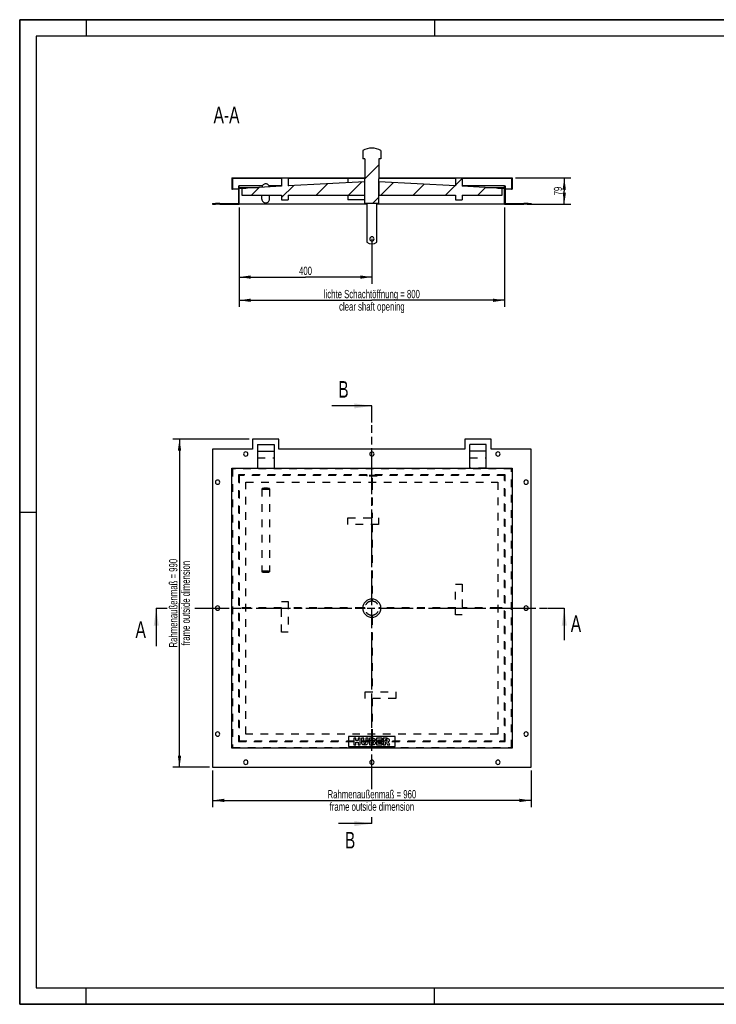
# Model space of a CAD drawing. Header units: millimetres. Extents: x 0 to 4200, y 0 to 2970.
# Tile 1 of 3: x 0 to 2100, y 0 to 2970. Entities that reach past the tile are written whole.
import ezdxf

# ---------------------------------------------------------------- set-up
doc = ezdxf.new("R2010")
doc.units = ezdxf.units.MM
doc.header["$LTSCALE"] = 231
doc.linetypes.add('HIDDEN', pattern=[0.2, 0.1, -0.1])
doc.linetypes.add('PHANTOM', pattern=[0.8, 0.45, -0.05, 0.1, -0.05, 0.1, -0.05])
doc.layers.get('0').update_dxf_attribs({"linetype": 'CONTINUOUS'})
for name, color, linetype in [('050_DIMENSIONING', 7, 'CONTINUOUS'), ('053_NOTES', 7, 'CONTINUOUS'), ('_2D-BEM', 7, 'CONTINUOUS'), ('_ACHSEN', 7, 'CONTINUOUS'), ('_KURVEN', 7, 'CONTINUOUS'), ('DEFAULT_2', 8, 'HIDDEN'), ('HATCHING_BL0', 7, 'CONTINUOUS'), ('HATCHING_BL1', 7, 'CONTINUOUS')]:
    doc.layers.add(name, color=color, linetype=linetype)
doc.styles.get("Standard").update_dxf_attribs({"font": 'txt', "width": 0.7})
doc.dimstyles.new('DIMSTYLE_1', dxfattribs={"dimtxt": 25, "dimasz": 35, "dimexe": 2, "dimexo": 1, "dimtad": 1, "dimdec": 1, "dimtxsty": 'Standard', "dimblk": '_FILLED', "dimblk1": '_FILLED', "dimblk2": '_FILLED', "dimcen": 0.09, "dimazin": 2, "dimtp": 0.8, "dimtm": 0.8, "dimtfac": 1, "dimtdec": 1, "dimtofl": 0, "dimtmove": 0, "dimatfit": 3, "dimldrblk": '_FILLED', "dimfxl": 1, "dimtolj": 1, "dimarcsym": 0})
doc.dimstyles.new('DIMSTYLE_2', dxfattribs={"dimtxt": 25, "dimasz": 35, "dimexe": 2, "dimexo": 1, "dimtad": 1, "dimtxsty": 'Standard', "dimblk": '_FILLED', "dimblk1": '_FILLED', "dimblk2": '_FILLED', "dimcen": 0.09, "dimazin": 2, "dimtp": 0.8, "dimtm": 0.8, "dimtfac": 1, "dimtofl": 0, "dimtmove": 0, "dimatfit": 3, "dimldrblk": '_FILLED', "dimfxl": 1, "dimtolj": 1, "dimarcsym": 0})
doc.dimstyles.new('DIMSTYLE_3', dxfattribs={"dimtxt": 25, "dimasz": 35, "dimexe": 2, "dimexo": 1, "dimtad": 1, "dimtxsty": 'Standard', "dimblk": '_FILLED', "dimblk1": '_FILLED', "dimblk2": '_FILLED', "dimcen": 0.09, "dimazin": 2, "dimtp": 0.5, "dimtm": 0.5, "dimtfac": 1, "dimtofl": 0, "dimtmove": 0, "dimatfit": 3, "dimldrblk": '_FILLED', "dimfxl": 1, "dimtolj": 1, "dimarcsym": 0})
doc.dimstyles.new('DIMSTYLE_4', dxfattribs={"dimtxt": 25, "dimasz": 35, "dimexe": 2, "dimexo": 1, "dimtad": 1, "dimtxsty": 'Standard', "dimblk": '_FILLED', "dimblk1": '_FILLED', "dimblk2": '_FILLED', "dimcen": 0.09, "dimazin": 2, "dimtp": 0.3, "dimtm": 0.3, "dimtfac": 1, "dimtofl": 0, "dimtmove": 0, "dimatfit": 3, "dimldrblk": '_FILLED', "dimfxl": 1, "dimtolj": 1, "dimarcsym": 0})
doc.dimstyles.get("Standard").update_dxf_attribs({"dimtxt": 25, "dimasz": 35, "dimexe": 2, "dimexo": 1, "dimtad": 1, "dimtxsty": 'Standard', "dimblk": '_FILLED', "dimblk1": '_FILLED', "dimblk2": '_FILLED', "dimcen": 0.09, "dimazin": 2, "dimtol": 1, "dimtp": 0.01, "dimtm": 0.01, "dimtfac": 1, "dimtofl": 0, "dimtmove": 0, "dimatfit": 3, "dimldrblk": '_FILLED', "dimfxl": 1, "dimtolj": 1, "dimarcsym": 0})

# ---------------------------------------------------------------- blocks, each defined once
blk = doc.blocks.new('_FILLED')
at = {"color": 0, "linetype": 'ByBlock'}
blk.add_solid([(0, 0), (-1, 0.143), (-1, -0.143)], dxfattribs=at)
blk = doc.blocks.new('*D2')
at = {"layer": '_2D-BEM', "color": 2, "linetype": 'Continuous', "transparency": 16777216}
for p, q in [((661.7, 2403.6), (661.7, 2103.6)), ((1461.7, 2403.6), (1461.7, 2103.6)), ((661.7, 2123.6), (1061.7, 2123.6)), ((1461.7, 2123.6), (1061.7, 2123.6))]:
    blk.add_line(p, q, dxfattribs=at)
at = {"layer": '_2D-BEM', "color": 2, "linetype": 'Continuous', "transparency": 16777216, "xscale": 35, "yscale": 35, "zscale": 35, "rotation": 180}
blk.add_blockref('_FILLED', (661.7, 2123.6), dxfattribs=at)
at = {"layer": '_2D-BEM', "color": 2, "linetype": 'Continuous', "transparency": 16777216, "xscale": 35, "yscale": 35, "zscale": 35}
blk.add_blockref('_FILLED', (1461.7, 2123.6), dxfattribs=at)
at = {"layer": '_2D-BEM', "color": 2, "linetype": 'Continuous', "transparency": 16777216, "insert": (1061.7, 2154.9), "char_height": 25, "width": 696.786, "attachment_point": 2, "line_spacing_factor": 0.9}
blk.add_mtext('lichte Schachtöffnung = 800\\Pclear shaft opening', dxfattribs=at)
blk = doc.blocks.new('*D4')
at = {"layer": '050_DIMENSIONING', "color": 2, "linetype": 'Continuous', "transparency": 16777216}
for p, q in [((581.7, 705), (581.7, 595)), ((1541.7, 705), (1541.7, 595)), ((581.7, 615), (1061.7, 615)), ((1541.7, 615), (1061.7, 615))]:
    blk.add_line(p, q, dxfattribs=at)
at = {"layer": '050_DIMENSIONING', "color": 2, "linetype": 'Continuous', "transparency": 16777216, "xscale": 35, "yscale": 35, "zscale": 35, "rotation": 180}
blk.add_blockref('_FILLED', (581.7, 615), dxfattribs=at)
at = {"layer": '050_DIMENSIONING', "color": 2, "linetype": 'Continuous', "transparency": 16777216, "xscale": 35, "yscale": 35, "zscale": 35}
blk.add_blockref('_FILLED', (1541.7, 615), dxfattribs=at)
at = {"layer": '050_DIMENSIONING', "color": 2, "linetype": 'Continuous', "transparency": 16777216, "insert": (1061.7, 646.2), "char_height": 25, "width": 602.679, "attachment_point": 2, "line_spacing_factor": 0.9}
blk.add_mtext('Rahmenaußenmaß = 960\\Pframe outside dimension', dxfattribs=at)
blk = doc.blocks.new('*D5')
at = {"layer": '050_DIMENSIONING', "color": 2, "linetype": 'Continuous', "transparency": 16777216}
for p, q in [((691.7, 1705), (461.7, 1705)), ((481.7, 1705), (481.7, 1210)), ((481.7, 715), (481.7, 1210)), ((571.7, 715), (461.7, 715))]:
    blk.add_line(p, q, dxfattribs=at)
at = {"layer": '050_DIMENSIONING', "color": 2, "linetype": 'Continuous', "transparency": 16777216, "xscale": 35, "yscale": 35, "zscale": 35}
for p, rotation in [((481.7, 1705), 90), ((481.7, 715), 270)]:
    blk.add_blockref('_FILLED', p, dxfattribs=dict(at, rotation=rotation))
at = {"layer": '050_DIMENSIONING', "color": 2, "linetype": 'Continuous', "transparency": 16777216, "insert": (450.4, 1210), "char_height": 25, "width": 602.679, "attachment_point": 2, "rotation": 90, "line_spacing_factor": 0.9}
blk.add_mtext('Rahmenaußenmaß = 990\\Pframe outside dimension', dxfattribs=at)
blk = doc.blocks.new('*D6')
at = {"layer": '050_DIMENSIONING', "color": 2, "linetype": 'Continuous', "transparency": 16777216}
for p, q in [((661.7, 2403.6), (661.7, 2173.6)), ((1061.7, 2308.6), (1061.7, 2173.6)), ((661.7, 2193.6), (861.7, 2193.6)), ((1061.7, 2193.6), (861.7, 2193.6))]:
    blk.add_line(p, q, dxfattribs=at)
at = {"layer": '050_DIMENSIONING', "color": 2, "linetype": 'Continuous', "transparency": 16777216, "xscale": 35, "yscale": 35, "zscale": 35, "rotation": 180}
blk.add_blockref('_FILLED', (661.7, 2193.6), dxfattribs=at)
at = {"layer": '050_DIMENSIONING', "color": 2, "linetype": 'Continuous', "transparency": 16777216, "xscale": 35, "yscale": 35, "zscale": 35}
blk.add_blockref('_FILLED', (1061.7, 2193.6), dxfattribs=at)
at = {"layer": '050_DIMENSIONING', "color": 2, "linetype": 'Continuous', "transparency": 16777216, "insert": (861.7, 2224.9), "char_height": 25, "width": 88.393, "attachment_point": 2, "line_spacing_factor": 0.9}
blk.add_mtext('400', dxfattribs=at)
blk = doc.blocks.new('*D7')
at = {"layer": '050_DIMENSIONING', "color": 2, "linetype": 'Continuous', "transparency": 16777216}
for p, q in [((1494.2, 2492.6), (1661.7, 2492.6)), ((1641.7, 2492.6), (1641.7, 2453.1)), ((1641.7, 2413.6), (1641.7, 2453.1)), ((1530.2, 2413.6), (1661.7, 2413.6))]:
    blk.add_line(p, q, dxfattribs=at)
at = {"layer": '050_DIMENSIONING', "color": 2, "linetype": 'Continuous', "transparency": 16777216, "xscale": 35, "yscale": 35, "zscale": 35}
for p, rotation in [((1641.7, 2492.6), 90), ((1641.7, 2413.6), 270)]:
    blk.add_blockref('_FILLED', p, dxfattribs=dict(at, rotation=rotation))
at = {"layer": '050_DIMENSIONING', "color": 2, "linetype": 'Continuous', "transparency": 16777216, "insert": (1610.4, 2453.1), "char_height": 25, "width": 58.929, "attachment_point": 2, "rotation": 90, "line_spacing_factor": 0.9}
blk.add_mtext('79', dxfattribs=at)
blk = doc.blocks.new('XSEC_FILLED')
at = {"color": 0, "linetype": 'ByBlock'}
blk.add_solid([(0, 0), (-1, 0.143), (-1, -0.143)], dxfattribs=at)
blk = doc.blocks.new('HATCHING_BL0', base_point=(1026.7, 1137.7))
at = {"layer": 'HATCHING_BL0', "color": 7, "linetype": 'PHANTOM'}
for p, q in [((411.7, 1195), (444.8, 1195)), ((527.8, 1195), (1591.7, 1195)), ((1591.7, 1195), (1641.7, 1195))]:
    blk.add_line(p, q, dxfattribs=at)
at = {"layer": 'HATCHING_BL0', "color": 7, "linetype": 'Continuous', "char_height": 50, "width": 64.286, "attachment_point": 1, "line_spacing_factor": 0.9}
for insert in [(1661.3, 1173.1), (349.2, 1155.4)]:
    blk.add_mtext('A', dxfattribs=dict(at, insert=insert))
at = {"layer": 'HATCHING_BL0', "color": 7, "linetype": 'Continuous'}
for points in [[(411.7, 1195), (411.7, 1080.4)], [(1641.7, 1195), (1641.7, 1098.1)]]:
    blk.add_leader(points, dimstyle='Standard', override={"dimasz": 52.5, "dimtad": 0, "dimldrblk": 'XSEC_FILLED'}, dxfattribs=at)
blk = doc.blocks.new('HATCHING_BL1', base_point=(1001.2, 1175))
at = {"layer": 'HATCHING_BL1', "color": 7, "linetype": 'PHANTOM'}
for p, q in [((1061.7, 1755), (1061.7, 1805)), ((1061.7, 649.2), (1061.7, 1755)), ((1061.7, 545), (1061.7, 564.8))]:
    blk.add_line(p, q, dxfattribs=at)
at = {"layer": 'HATCHING_BL1', "color": 7, "linetype": 'Continuous', "char_height": 50, "width": 58.929, "attachment_point": 1, "line_spacing_factor": 0.9}
for insert in [(960.3, 1880), (980.4, 520)]:
    blk.add_mtext('B', dxfattribs=dict(at, insert=insert))
at = {"layer": 'HATCHING_BL1', "color": 7, "linetype": 'Continuous'}
for points in [[(1061.7, 1805), (940.7, 1805)], [(1061.7, 545), (960.8, 545)]]:
    blk.add_leader(points, dimstyle='Standard', override={"dimasz": 52.5, "dimtad": 0, "dimldrblk": 'XSEC_FILLED'}, dxfattribs=at)

msp = doc.modelspace()

# ---------------------------------------------------------------- hatches: boundary and pattern name
at = {"linetype": 'Continuous'}
h = msp.add_hatch(dxfattribs=at)
h.set_pattern_fill('ANSI31', color=2, style=0, pattern_type=2)
h.set_pattern_definition([(45, (1061.675, 2413.62), (-48.7455, 48.7455), [])])
edge = h.paths.add_edge_path()
edge.add_line((581.675, 2413.617), (590.175, 2413.617))
edge.add_line((581.675, 2415.617), (581.675, 2413.617))
edge.add_line((581.675, 2415.617), (590.175, 2415.617))
edge.add_line((590.175, 2413.617), (590.175, 2415.617))
edge = h.paths.add_edge_path()
edge.add_line((603.175, 2413.617), (661.675, 2413.617))
edge.add_line((603.175, 2413.617), (603.175, 2415.617))
edge.add_line((603.175, 2415.617), (659.675, 2415.617))
edge.add_line((659.675, 2468.617), (659.675, 2415.617))
edge.add_line((659.675, 2468.617), (661.675, 2468.617))
edge.add_line((661.675, 2463.617), (661.675, 2468.617))
edge.add_line((661.675, 2463.617), (681.675, 2463.617))
edge.add_line((681.675, 2461.617), (681.675, 2463.617))
edge.add_line((661.675, 2461.617), (681.675, 2461.617))
edge.add_line((661.675, 2413.617), (661.675, 2461.617))
edge = h.paths.add_edge_path()
edge.add_line((1461.675, 2413.617), (1520.175, 2413.617))
edge.add_line((1461.675, 2413.617), (1461.675, 2461.617))
edge.add_line((1441.675, 2461.617), (1461.675, 2461.617))
edge.add_line((1441.675, 2461.617), (1441.675, 2463.617))
edge.add_line((1441.675, 2463.617), (1461.675, 2463.617))
edge.add_line((1461.675, 2463.617), (1461.675, 2468.617))
edge.add_line((1461.675, 2468.617), (1463.675, 2468.617))
edge.add_line((1463.675, 2468.617), (1463.675, 2415.617))
edge.add_line((1463.675, 2415.617), (1520.175, 2415.617))
edge.add_line((1520.175, 2413.617), (1520.175, 2415.617))
edge = h.paths.add_edge_path()
edge.add_line((1533.175, 2413.617), (1541.675, 2413.617))
edge.add_line((1533.175, 2413.617), (1533.175, 2415.617))
edge.add_line((1533.175, 2415.617), (1541.675, 2415.617))
edge.add_line((1541.675, 2415.617), (1541.675, 2413.617))
edge = h.paths.add_edge_path()
edge.add_line((639.175, 2458.617), (641.175, 2458.617))
edge.add_line((639.175, 2492.617), (639.175, 2458.617))
edge.add_line((639.175, 2492.617), (1040.475, 2492.617))
edge.add_line((1040.475, 2550.617), (1040.475, 2492.617))
edge.add_line((1040.475, 2550.617), (1034.175, 2550.617))
edge.add_line((1034.175, 2575.617), (1034.175, 2550.617))
edge.add_arc((1061.675, 2525.12), 57.5, 90, 118.571878)
edge.add_arc((1061.675, 2525.12), 57.5, 421.428122, 450, ccw=False)
edge.add_line((1089.175, 2575.617), (1089.175, 2550.617))
edge.add_line((1089.175, 2550.617), (1082.875, 2550.617))
edge.add_line((1082.875, 2550.617), (1082.875, 2492.617))
edge.add_line((1082.875, 2492.617), (1484.175, 2492.617))
edge.add_line((1484.175, 2492.617), (1484.175, 2458.617))
edge.add_line((1482.175, 2458.617), (1484.175, 2458.617))
edge.add_line((1482.175, 2490.617), (1482.175, 2458.617))
edge.add_line((1482.175, 2490.617), (1334.175, 2490.617))
edge.add_line((1334.175, 2490.617), (1334.175, 2467.408))
edge.add_line((1454.175, 2460.944), (1334.175, 2467.408))
edge.add_line((1454.175, 2440.944), (1454.175, 2460.944))
edge.add_line((1334.175, 2440.944), (1454.175, 2440.944))
edge.add_line((1334.175, 2440.944), (1334.175, 2426.617))
edge.add_line((1314.175, 2426.617), (1334.175, 2426.617))
edge.add_line((1314.175, 2440.944), (1314.175, 2426.617))
edge.add_line((1082.875, 2440.944), (1314.175, 2440.944))
edge.add_line((1082.875, 2480.944), (1082.875, 2440.944))
edge.add_line((1314.175, 2468.485), (1082.875, 2480.944))
edge.add_line((1314.175, 2490.617), (1314.175, 2468.485))
edge.add_line((1314.175, 2490.617), (1082.875, 2490.617))
edge.add_line((1082.875, 2415.117), (1082.875, 2490.617))
edge.add_line((1082.875, 2415.117), (1040.475, 2415.117))
edge.add_line((1040.475, 2415.117), (1040.475, 2490.617))
edge.add_line((1040.475, 2490.617), (809.175, 2490.617))
edge.add_line((809.175, 2490.617), (809.175, 2468.485))
edge.add_line((1040.475, 2480.944), (809.175, 2468.485))
edge.add_line((1040.475, 2440.944), (1040.475, 2480.944))
edge.add_line((809.175, 2440.944), (1040.475, 2440.944))
edge.add_line((809.175, 2440.944), (809.175, 2426.617))
edge.add_line((789.175, 2426.617), (809.175, 2426.617))
edge.add_line((789.175, 2440.944), (789.175, 2426.617))
edge.add_line((669.175, 2440.944), (789.175, 2440.944))
edge.add_line((669.175, 2460.944), (669.175, 2440.944))
edge.add_line((789.175, 2467.408), (669.175, 2460.944))
edge.add_line((789.175, 2490.617), (789.175, 2467.408))
edge.add_line((789.175, 2490.617), (641.175, 2490.617))
edge.add_line((641.175, 2490.617), (641.175, 2458.617))

# ---------------------------------------------------------------- linework, layer by layer
at = {"color": 7, "linetype": 'Continuous'}
for p, q in [((0, 2970), (4200, 2970)), ((0, 0), (0, 2970)), ((1034.175, 2575.617), (1034.175, 2550.617)), ((1089.175, 2575.617), (1089.175, 2550.617)), ((1040.475, 2550.617), (1034.175, 2550.617)), ((1040.475, 2550.617), (1040.475, 2492.617)), ((1082.875, 2550.617), (1082.875, 2492.617)), ((1089.175, 2550.617), (1082.875, 2550.617)), ((639.175, 2492.617), (639.175, 2458.617)), ((639.175, 2492.617), (1040.475, 2492.617)), ((789.175, 2490.617), (641.175, 2490.617)), ((641.175, 2490.617), (641.175, 2458.617)), ((659.675, 2468.617), (661.675, 2468.617)), ((659.675, 2468.617), (659.675, 2415.617)), ((731.349, 2468.617), (661.675, 2468.617)), ((661.675, 2463.617), (661.675, 2468.617)), ((789.175, 2467.408), (669.175, 2460.944)), ((789.175, 2468.617), (752.002, 2468.617)), ((789.175, 2490.617), (789.175, 2467.408)), ((809.175, 2490.617), (809.175, 2468.485)), ((1040.475, 2490.617), (809.175, 2490.617)), ((1040.475, 2480.944), (809.175, 2468.485)), ((811.63, 2468.617), (809.175, 2468.617)), ((989.675, 2490.617), (989.675, 2478.208)), ((1040.475, 2480.944), (1040.475, 2490.617)), ((1040.475, 2440.944), (1040.475, 2480.944)), ((1040.475, 2440.944), (1040.475, 2480.944)), ((1082.875, 2492.617), (1484.175, 2492.617)), ((1082.875, 2480.944), (1082.875, 2490.617)), ((1314.175, 2490.617), (1082.875, 2490.617)), ((1082.875, 2480.944), (1082.875, 2440.944)), ((1314.175, 2468.485), (1082.875, 2480.944)), ((1082.875, 2440.944), (1082.875, 2480.944)), ((1314.175, 2468.617), (1311.72, 2468.617)), ((1314.175, 2490.617), (1314.175, 2468.485)), ((1334.175, 2490.617), (1334.175, 2467.408)), ((1482.175, 2490.617), (1334.175, 2490.617)), ((1461.675, 2468.617), (1334.175, 2468.617)), ((1454.175, 2460.944), (1334.175, 2467.408)), ((1461.675, 2468.617), (1463.675, 2468.617)), ((1461.675, 2463.617), (1461.675, 2468.617)), ((1463.675, 2468.617), (1463.675, 2415.617)), ((1482.175, 2490.617), (1482.175, 2458.617)), ((1484.175, 2492.617), (1484.175, 2458.617)), ((639.175, 2458.617), (641.175, 2458.617)), ((659.675, 2458.617), (641.175, 2458.617)), ((661.675, 2463.617), (681.675, 2463.617)), ((661.675, 2413.617), (661.675, 2461.617)), ((661.675, 2461.617), (681.675, 2461.617)), ((669.175, 2460.944), (669.175, 2440.944)), ((669.175, 2440.944), (789.175, 2440.944)), ((681.675, 2461.617), (681.675, 2463.617)), ((681.675, 2463.617), (718.805, 2463.617)), ((730.175, 2428.617), (730.175, 2440.944)), ((753.175, 2428.617), (753.175, 2440.944)), ((789.175, 2440.944), (789.175, 2426.617)), ((809.175, 2440.944), (809.175, 2426.617)), ((809.175, 2440.944), (1040.475, 2440.944)), ((989.675, 2440.944), (989.675, 2426.617)), ((1040.475, 2415.117), (1040.475, 2440.944)), ((1082.875, 2440.944), (1314.175, 2440.944)), ((1082.875, 2415.117), (1082.875, 2440.944)), ((1314.175, 2440.944), (1314.175, 2426.617)), ((1334.175, 2440.944), (1334.175, 2426.617)), ((1334.175, 2440.944), (1454.175, 2440.944)), ((1404.545, 2463.617), (1441.675, 2463.617)), ((1441.675, 2461.617), (1441.675, 2463.617)), ((1441.675, 2463.617), (1461.675, 2463.617)), ((1441.675, 2461.617), (1461.675, 2461.617)), ((1454.175, 2440.944), (1454.175, 2460.944)), ((1461.675, 2413.617), (1461.675, 2461.617)), ((1482.175, 2458.617), (1463.675, 2458.617)), ((1482.175, 2458.617), (1484.175, 2458.617)), ((581.675, 2415.617), (590.175, 2415.617)), ((581.675, 2415.617), (581.675, 2413.617)), ((581.675, 2413.617), (590.175, 2413.617)), ((603.175, 2415.617), (590.175, 2415.617)), ((590.175, 2413.617), (590.175, 2415.617)), ((603.175, 2413.617), (590.175, 2413.617)), ((603.175, 2415.617), (659.675, 2415.617)), ((603.175, 2413.617), (603.175, 2415.617)), ((603.175, 2413.617), (661.675, 2413.617)), ((789.175, 2426.617), (809.175, 2426.617)), ((1040.475, 2426.617), (989.675, 2426.617)), ((1082.875, 2415.117), (1040.475, 2415.117)), ((1314.175, 2426.617), (1334.175, 2426.617)), ((1461.675, 2413.617), (1520.175, 2413.617)), ((1463.675, 2415.617), (1520.175, 2415.617)), ((1533.175, 2415.617), (1520.175, 2415.617)), ((1520.175, 2413.617), (1520.175, 2415.617)), ((1533.175, 2413.617), (1520.175, 2413.617)), ((1533.175, 2415.617), (1541.675, 2415.617)), ((1533.175, 2413.617), (1533.175, 2415.617)), ((1533.175, 2413.617), (1541.675, 2413.617)), ((1541.675, 2415.617), (1541.675, 2413.617)), ((701.675, 1704.986), (701.675, 1674.986)), ((781.675, 1704.986), (701.675, 1704.986)), ((781.675, 1674.986), (781.675, 1704.986)), ((1341.675, 1704.986), (1341.675, 1674.986)), ((1421.675, 1704.986), (1341.675, 1704.986)), ((1421.675, 1674.986), (1421.675, 1704.986)), ((701.675, 1674.986), (581.675, 1674.986)), ((581.675, 1674.986), (581.675, 714.986)), ((716.675, 1688.486), (766.675, 1688.486)), ((716.675, 1688.486), (716.675, 1668.486)), ((716.675, 1668.486), (716.675, 1617.486)), ((766.675, 1688.486), (766.675, 1668.486)), ((766.675, 1668.486), (766.675, 1617.486)), ((1341.675, 1674.986), (781.675, 1674.986)), ((1406.675, 1688.486), (1356.675, 1688.486)), ((1356.675, 1668.486), (1356.675, 1688.486)), ((1356.675, 1617.486), (1356.675, 1668.486)), ((1406.675, 1668.486), (1406.675, 1688.486)), ((1406.675, 1617.486), (1406.675, 1668.486)), ((1541.675, 1674.986), (1421.675, 1674.986)), ((1541.675, 714.986), (1541.675, 1674.986)), ((639.175, 1617.486), (1484.175, 1617.486)), ((639.175, 772.486), (639.175, 1617.486)), ((1484.175, 1617.486), (1484.175, 772.486)), ((1484.175, 772.486), (639.175, 772.486)), ((581.675, 714.986), (1541.675, 714.986)), ((0, 0), (4200, 0))]:
    msp.add_line(p, q, dxfattribs=at)
at = {"color": 3, "linetype": 'Continuous'}
for p, q in [((0, 2970), (0, 0)), ((4200, 2970), (0, 2970)), ((200, 2970), (200, 2920)), ((1250, 2970), (1250, 2920)), ((0, 1485), (50, 1485)), ((200, 0), (200, 50)), ((1250, 0), (1250, 50)), ((4200, 0), (0, 0))]:
    msp.add_line(p, q, dxfattribs=at)
at = {"color": 5, "linetype": 'Continuous'}
for p, q in [((50, 2920), (50, 50)), ((4150, 2920), (50, 2920)), ((50, 50), (4150, 50))]:
    msp.add_line(p, q, dxfattribs=at)
at = {"color": 9, "linetype": 'Continuous'}
for p, q in [((716.675, 1668.486), (766.675, 1668.486)), ((1406.675, 1668.486), (1356.675, 1668.486))]:
    msp.add_line(p, q, dxfattribs=at)
at = {"color": 7, "linetype": 'Continuous'}
for start, end in [(90, 118.571878), (61.428122, 90)]:
    msp.add_arc((1061.675, 2525.12), 57.5, start, end, dxfattribs=at)
for points, knots in [([(741.675, 2475.006), (740.231, 2475.006), (737.316, 2474.456), (733.581, 2472.09), (730.986, 2468.523), (730.27, 2465.661), (730.192, 2464.231)], [0, 0, 0, 0, 0.25108153, 0.50154742, 0.75111683, 1, 1, 1, 1]), ([(753.024, 2465.461), (752.806, 2466.774), (751.892, 2469.349), (749.269, 2472.483), (745.722, 2474.532), (743.017, 2475.006), (741.675, 2475.006)], [0, 0, 0, 0, 0.24891422, 0.49854664, 0.7490036, 1, 1, 1, 1]), ([(730.175, 2428.617), (730.175, 2427.135), (730.776, 2424.135), (733.339, 2420.349), (737.161, 2417.819), (740.18, 2417.228), (741.675, 2417.228)], [0, 0, 0, 0, 0.24887817, 0.49841496, 0.74888025, 1, 1, 1, 1]), ([(741.675, 2417.228), (743.17, 2417.228), (746.189, 2417.819), (750.011, 2420.349), (752.575, 2424.135), (753.175, 2427.135), (753.175, 2428.617)], [0, 0, 0, 0, 0.25111975, 0.50158504, 0.75112183, 1, 1, 1, 1])]:
    msp.add_open_spline(points, degree=3, knots=knots, dxfattribs=at)
at = {"layer": '_ACHSEN', "color": 7, "linetype": 'Continuous'}
for p, q in [((1046.675, 2413.617), (661.675, 2413.617)), ((1046.675, 2415.117), (1046.675, 2298.617)), ((1076.675, 2298.617), (1076.675, 2415.117)), ((1461.675, 2413.617), (1076.675, 2413.617))]:
    msp.add_line(p, q, dxfattribs=at)
at = {"layer": '_ACHSEN', "color": 8, "linetype": 'HIDDEN'}
for p, q in [((1076.675, 1594.986), (1046.675, 1594.986)), ((1046.675, 1594.986), (1046.675, 1592.986)), ((1076.675, 1592.986), (1046.675, 1592.986)), ((1055.175, 1594.986), (1055.175, 1592.986)), ((1068.175, 1594.986), (1055.175, 1594.986)), ((1068.175, 1592.986), (1055.175, 1592.986)), ((1068.175, 1594.986), (1068.175, 1592.986)), ((1076.675, 1594.986), (1076.675, 1592.986)), ((1046.675, 796.986), (1076.675, 796.986)), ((1046.675, 794.986), (1046.675, 796.986)), ((1046.675, 794.986), (1076.675, 794.986)), ((1055.175, 794.986), (1055.175, 796.986)), ((1055.175, 796.986), (1068.175, 796.986)), ((1055.175, 794.986), (1068.175, 794.986)), ((1068.175, 794.986), (1068.175, 796.986)), ((1076.675, 794.986), (1076.675, 796.986))]:
    msp.add_line(p, q, dxfattribs=at)
at = {"layer": '_ACHSEN', "color": 7, "linetype": 'Continuous'}
for centre, radius, start, end in [((1061.675, 2318.617), 25, 233.130102, 306.869898), ((1061.675, 2308.617), 6.5, 0, 180), ((1061.675, 2308.617), 6.5, 180, 360), ((681.675, 1659.986), 6.5, 0, 180), ((1061.675, 1659.986), 6.5, 0, 180), ((1441.675, 1659.986), 6.5, 0, 180), ((681.675, 1659.986), 6.5, 180, 360), ((1061.675, 1659.986), 6.5, 180, 360), ((1441.675, 1659.986), 6.5, 180, 360), ((596.675, 1574.986), 6.5, 0, 180), ((596.675, 1574.986), 6.5, 180, 360), ((1526.675, 1574.986), 6.5, 0, 180), ((1526.675, 1574.986), 6.5, 180, 360), ((1061.675, 1194.986), 27.5, 90, 270), ((1061.675, 1194.986), 27.5, 270, 90), ((596.675, 1194.986), 6.5, 0, 180), ((596.675, 1194.986), 6.5, 180, 360), ((1526.675, 1194.986), 6.5, 0, 180), ((1526.675, 1194.986), 6.5, 180, 360), ((596.675, 814.986), 6.5, 0, 180), ((596.675, 814.986), 6.5, 180, 360), ((1526.675, 814.986), 6.5, 0, 180), ((1526.675, 814.986), 6.5, 180, 360), ((681.675, 729.986), 6.5, 0, 180), ((681.675, 729.986), 6.5, 180, 360), ((1061.675, 729.986), 6.5, 0, 180), ((1061.675, 729.986), 6.5, 180, 360), ((1441.675, 729.986), 6.5, 0, 180), ((1441.675, 729.986), 6.5, 180, 360)]:
    msp.add_arc(centre, radius, start, end, dxfattribs=at)
at = {"layer": '_ACHSEN', "color": 8, "linetype": 'HIDDEN'}
for start, end in [(90, 270), (90, 270), (270, 90), (270, 90)]:
    msp.add_arc((1061.675, 1194.986), 21.2, start, end, dxfattribs=at)
at = {"layer": '_KURVEN', "color": 4, "linetype": 'Continuous'}
for p, q in [((991.675, 807.486), (991.675, 777.486)), ((1131.675, 807.486), (991.675, 807.486)), ((1007.582, 802.486), (1007.582, 782.486)), ((1013.763, 802.486), (1007.582, 802.486)), ((1013.763, 795.488), (1013.763, 802.486)), ((1026.723, 802.486), (1020.516, 802.486)), ((1020.516, 802.486), (1020.516, 795.488)), ((1026.723, 782.486), (1026.723, 802.486)), ((1037.009, 802.486), (1030.843, 802.486)), ((1030.843, 802.486), (1030.843, 790.563)), ((1037.009, 790.276), (1037.009, 802.486)), ((1043.844, 802.486), (1043.844, 790.276)), ((1050.011, 802.486), (1043.844, 802.486)), ((1050.011, 790.563), (1050.011, 802.486)), ((1054.117, 802.486), (1054.117, 782.486)), ((1065.686, 802.486), (1054.117, 802.486)), ((1092.385, 802.486), (1075.823, 802.486)), ((1075.823, 802.486), (1075.823, 782.486)), ((1092.385, 798.216), (1092.385, 802.486)), ((1106.396, 802.486), (1096.095, 802.486)), ((1096.095, 802.486), (1096.095, 782.486)), ((1131.675, 777.486), (1131.675, 807.486)), ((991.675, 777.486), (1131.675, 777.486)), ((1007.582, 782.486), (1013.763, 782.486)), ((1020.516, 795.488), (1013.763, 795.488)), ((1013.763, 782.486), (1013.763, 790.576)), ((1013.763, 790.576), (1020.516, 790.576)), ((1020.516, 790.576), (1020.516, 782.486)), ((1020.516, 782.486), (1026.723, 782.486)), ((1054.117, 782.486), (1064.786, 782.486)), ((1060.352, 794.642), (1060.352, 798.434)), ((1060.352, 798.434), (1063.08, 798.434)), ((1063.039, 794.642), (1060.352, 794.642)), ((1060.352, 786.784), (1060.352, 790.835)), ((1060.352, 790.835), (1063.49, 790.835)), ((1063.503, 786.784), (1060.352, 786.784)), ((1075.823, 782.486), (1092.685, 782.486)), ((1082.016, 795.037), (1082.016, 798.216)), ((1082.016, 798.216), (1092.385, 798.216)), ((1091.634, 795.037), (1082.016, 795.037)), ((1082.016, 787.015), (1082.016, 790.958)), ((1082.016, 790.958), (1091.634, 790.958)), ((1092.685, 787.015), (1082.016, 787.015)), ((1091.634, 790.958), (1091.634, 795.037)), ((1092.685, 782.486), (1092.685, 787.015)), ((1096.095, 782.486), (1102.303, 782.486)), ((1102.303, 794.382), (1102.303, 798.448)), ((1102.303, 798.448), (1105.018, 798.448)), ((1104.909, 794.382), (1102.303, 794.382)), ((1102.303, 782.486), (1102.303, 790.603)), ((1102.303, 790.603), (1102.848, 790.603)), ((1105.482, 788.598), (1108.783, 782.486)), ((1108.783, 782.486), (1115.768, 782.486)), ((1115.768, 782.486), (1112.767, 788.271))]:
    msp.add_line(p, q, dxfattribs=at)
for points in [[(1065.686, 802.486), (1067.61, 802.486), (1069.083, 802.009), (1070.12, 801.054)], [(1106.396, 802.486), (1108.306, 802.486), (1109.765, 802.322), (1110.775, 801.995)], [(1110.775, 801.995), (1111.784, 801.668), (1112.589, 801.054), (1113.212, 800.164)], [(1031.414, 787.179), (1031.034, 788.462), (1030.843, 789.58), (1030.843, 790.563)], [(1032.729, 784.877), (1032.085, 785.624), (1031.648, 786.388), (1031.414, 787.179)], [(1034.852, 783.152), (1034.076, 783.564), (1033.367, 784.137), (1032.729, 784.877)], [(1037.733, 782.35), (1036.587, 782.486), (1035.618, 782.745), (1034.852, 783.152)], [(1037.009, 790.276), (1037.009, 789.185), (1037.31, 788.339), (1037.91, 787.725)], [(1040.925, 782.145), (1039.943, 782.145), (1038.879, 782.213), (1037.733, 782.35)], [(1037.91, 787.725), (1038.51, 787.111), (1039.356, 786.811), (1040.434, 786.811)], [(1040.434, 786.811), (1041.498, 786.811), (1042.33, 787.111), (1042.93, 787.711)], [(1045.245, 782.813), (1044.049, 782.377), (1042.603, 782.145), (1040.925, 782.145)], [(1042.93, 787.711), (1043.531, 788.312), (1043.844, 789.171), (1043.844, 790.276)], [(1047.719, 784.464), (1046.928, 783.673), (1046.109, 783.127), (1045.245, 782.813)], [(1049.452, 787.22), (1049.083, 786.17), (1048.51, 785.256), (1047.719, 784.464)], [(1050.011, 790.563), (1050.011, 789.376), (1049.82, 788.271), (1049.452, 787.22)], [(1063.039, 794.642), (1063.994, 794.642), (1064.663, 794.805), (1065.045, 795.133)], [(1065.045, 797.943), (1064.663, 798.271), (1064.008, 798.434), (1063.08, 798.434)], [(1065.754, 790.29), (1065.318, 790.644), (1064.567, 790.835), (1063.49, 790.835)], [(1063.503, 786.784), (1064.567, 786.784), (1065.318, 786.961), (1065.754, 787.343)], [(1067.556, 782.756), (1066.164, 782.568), (1065.236, 782.486), (1064.786, 782.486)], [(1065.618, 796.579), (1065.618, 797.152), (1065.427, 797.616), (1065.045, 797.943)], [(1065.045, 795.133), (1065.427, 795.46), (1065.618, 795.951), (1065.618, 796.579)], [(1066.409, 788.871), (1066.409, 789.457), (1066.191, 789.935), (1065.754, 790.29)], [(1065.754, 787.343), (1066.191, 787.725), (1066.409, 788.23), (1066.409, 788.871)], [(1069.902, 783.413), (1069.383, 783.114), (1068.592, 782.895), (1067.556, 782.756)], [(1070.573, 794.462), (1070.079, 793.891), (1069.356, 793.455), (1068.415, 793.127)], [(1068.415, 793.127), (1069.847, 792.773), (1070.898, 792.186), (1071.58, 791.34)], [(1071.878, 785.38), (1071.389, 784.546), (1070.734, 783.891), (1069.902, 783.413)], [(1070.12, 801.054), (1071.157, 800.099), (1071.675, 798.912), (1071.675, 797.507)], [(1071.675, 797.507), (1071.675, 796.32), (1071.307, 795.31), (1070.573, 794.462)], [(1071.58, 791.34), (1072.262, 790.494), (1072.603, 789.444), (1072.603, 788.175)], [(1072.603, 788.175), (1072.603, 787.138), (1072.357, 786.197), (1071.878, 785.38)], [(1104.355, 790.129), (1103.913, 790.44), (1103.408, 790.603), (1102.848, 790.603)], [(1105.482, 788.598), (1105.055, 789.387), (1104.69, 789.894), (1104.355, 790.129)], [(1104.909, 794.382), (1105.181, 794.382), (1105.727, 794.464), (1106.548, 794.647)], [(1107.32, 797.926), (1106.914, 798.271), (1106.136, 798.448), (1105.018, 798.448)], [(1106.548, 794.647), (1106.955, 794.737), (1107.282, 794.942), (1107.545, 795.28)], [(1107.937, 796.442), (1107.937, 797.084), (1107.733, 797.575), (1107.32, 797.926)], [(1107.545, 795.28), (1107.801, 795.61), (1107.937, 796.006), (1107.937, 796.442)], [(1111.476, 792.094), (1110.952, 791.777), (1110.229, 791.518), (1109.301, 791.313)], [(1109.301, 791.313), (1110.038, 791.054), (1110.584, 790.808), (1110.914, 790.566)], [(1110.914, 790.566), (1111.143, 790.399), (1111.471, 790.058), (1111.906, 789.511)], [(1113.427, 794.052), (1112.958, 793.25), (1112.303, 792.595), (1111.476, 792.094)], [(1111.906, 789.511), (1112.33, 788.98), (1112.617, 788.571), (1112.767, 788.271)], [(1113.212, 800.164), (1113.831, 799.28), (1114.145, 798.202), (1114.145, 796.934)], [(1114.145, 796.934), (1114.145, 795.815), (1113.899, 794.86), (1113.427, 794.052)]]:
    msp.add_open_spline(points, degree=3, dxfattribs=at)
at = {"layer": 'DEFAULT_2', "color": 8, "linetype": 'HIDDEN'}
for p, q in [((716.675, 1648.486), (766.675, 1648.486)), ((1356.675, 1648.486), (1406.675, 1648.486)), ((641.175, 1615.486), (641.175, 774.486)), ((1482.175, 1615.486), (641.175, 1615.486)), ((716.675, 1617.486), (766.675, 1617.486)), ((1406.675, 1617.486), (1356.675, 1617.486)), ((1482.175, 774.486), (1482.175, 1615.486)), ((1463.675, 1596.986), (659.675, 1596.986)), ((659.675, 1596.986), (659.675, 792.986)), ((1461.675, 1594.986), (661.675, 1594.986)), ((661.675, 1594.986), (661.675, 794.986)), ((1461.675, 1594.986), (661.675, 1594.986)), ((661.675, 1594.986), (661.675, 794.986)), ((681.675, 1574.986), (1441.675, 1574.986)), ((681.675, 814.986), (681.675, 1574.986)), ((1060.675, 1587.486), (1062.675, 1587.486)), ((1060.675, 1587.486), (1060.675, 1574.986)), ((1060.675, 1574.986), (1060.675, 1467.486)), ((1062.675, 1587.486), (1062.675, 1574.986)), ((1062.675, 1574.986), (1062.675, 1467.486)), ((1441.675, 1574.986), (1441.675, 814.986)), ((1461.675, 794.986), (1461.675, 1594.986)), ((1461.675, 794.986), (1461.675, 1594.986)), ((1463.675, 792.986), (1463.675, 1596.986)), ((730.175, 1554.986), (730.175, 1304.986)), ((753.175, 1554.986), (753.175, 1304.986)), ((989.675, 1467.486), (1081.675, 1467.486)), ((989.675, 1447.486), (989.675, 1467.486)), ((1060.675, 1467.486), (1062.675, 1467.486)), ((1081.675, 1467.486), (1081.675, 1447.486)), ((1081.675, 1447.486), (989.675, 1447.486)), ((1060.675, 1447.486), (1062.675, 1447.486)), ((1060.675, 1447.486), (1060.675, 1222.459)), ((1062.675, 1447.486), (1062.675, 1222.459)), ((1314.175, 1266.986), (1334.175, 1266.986)), ((1314.175, 1174.986), (1314.175, 1266.986)), ((1334.175, 1266.986), (1334.175, 1174.986)), ((1060.675, 1222.459), (1060.675, 1216.186)), ((1062.675, 1222.459), (1062.675, 1216.186)), ((669.175, 1195.986), (669.175, 1193.986)), ((681.675, 1195.986), (669.175, 1195.986)), ((681.675, 1193.986), (669.175, 1193.986)), ((789.175, 1195.986), (681.675, 1195.986)), ((789.175, 1193.986), (681.675, 1193.986)), ((789.175, 1214.986), (809.175, 1214.986)), ((789.175, 1122.986), (789.175, 1214.986)), ((789.175, 1195.986), (789.175, 1193.986)), ((809.175, 1214.986), (809.175, 1122.986)), ((809.175, 1195.986), (809.175, 1193.986)), ((1034.202, 1195.986), (809.175, 1195.986)), ((1034.202, 1193.986), (809.175, 1193.986)), ((1040.475, 1195.986), (1034.202, 1195.986)), ((1040.475, 1193.986), (1034.202, 1193.986)), ((1040.475, 1195.986), (1040.475, 1193.986)), ((1060.675, 1216.186), (1062.675, 1216.186)), ((1082.875, 1195.986), (1082.875, 1193.986)), ((1089.148, 1195.986), (1082.875, 1195.986)), ((1089.148, 1193.986), (1082.875, 1193.986)), ((1314.175, 1195.986), (1089.148, 1195.986)), ((1314.175, 1193.986), (1089.148, 1193.986)), ((1314.175, 1195.986), (1314.175, 1193.986)), ((1334.175, 1195.986), (1334.175, 1193.986)), ((1441.675, 1195.986), (1334.175, 1195.986)), ((1441.675, 1193.986), (1334.175, 1193.986)), ((1454.175, 1195.986), (1441.675, 1195.986)), ((1454.175, 1193.986), (1441.675, 1193.986)), ((1454.175, 1195.986), (1454.175, 1193.986)), ((1060.675, 1173.786), (1062.675, 1173.786)), ((1060.675, 1173.786), (1060.675, 1167.513)), ((1060.675, 1167.513), (1060.675, 942.486)), ((1062.675, 1173.786), (1062.675, 1167.513)), ((1062.675, 1167.513), (1062.675, 942.486)), ((1334.175, 1174.986), (1314.175, 1174.986)), ((809.175, 1122.986), (789.175, 1122.986)), ((1041.675, 942.486), (1133.675, 942.486)), ((1041.675, 922.486), (1041.675, 942.486)), ((1133.675, 922.486), (1041.675, 922.486)), ((1060.675, 942.486), (1062.675, 942.486)), ((1060.675, 922.486), (1062.675, 922.486)), ((1060.675, 922.486), (1060.675, 814.986)), ((1062.675, 922.486), (1062.675, 814.986)), ((1133.675, 942.486), (1133.675, 922.486)), ((1441.675, 814.986), (681.675, 814.986)), ((1060.675, 814.986), (1060.675, 802.486)), ((1060.675, 802.486), (1062.675, 802.486)), ((1062.675, 814.986), (1062.675, 802.486)), ((641.175, 774.486), (1482.175, 774.486)), ((659.675, 792.986), (1463.675, 792.986)), ((661.675, 794.986), (1461.675, 794.986)), ((661.675, 794.986), (1461.675, 794.986))]:
    msp.add_line(p, q, dxfattribs=at)
for points, knots in [([(741.675, 1556.581), (740.208, 1556.581), (737.491, 1556.51), (734.298, 1556.245), (732.391, 1555.939), (731.561, 1555.75), (731.08, 1555.613), (730.694, 1555.466), (730.377, 1555.306), (730.175, 1555.113), (730.175, 1554.986)], [0, 0, 0, 0, 0.37306817, 0.69057365, 0.81348301, 0.86394659, 0.90655571, 0.94110785, 0.96766695, 1, 1, 1, 1]), ([(730.175, 1554.986), (730.175, 1554.859), (730.377, 1554.666), (730.694, 1554.506), (731.08, 1554.359), (731.561, 1554.222), (732.391, 1554.033), (734.298, 1553.727), (737.491, 1553.462), (740.208, 1553.392), (741.675, 1553.392)], [0, 0, 0, 0, 0.03233305, 0.05889215, 0.09344429, 0.13605341, 0.18651699, 0.30942635, 0.62693183, 1, 1, 1, 1]), ([(753.175, 1554.986), (753.175, 1555.113), (752.973, 1555.306), (752.657, 1555.466), (752.271, 1555.613), (751.789, 1555.75), (750.96, 1555.939), (749.052, 1556.245), (745.859, 1556.51), (743.143, 1556.581), (741.675, 1556.581)], [0, 0, 0, 0, 0.03233305, 0.05889215, 0.09344429, 0.13605341, 0.18651699, 0.30942635, 0.62693183, 1, 1, 1, 1]), ([(741.675, 1553.392), (743.143, 1553.392), (745.859, 1553.462), (749.052, 1553.727), (750.96, 1554.033), (751.789, 1554.222), (752.271, 1554.359), (752.657, 1554.506), (752.973, 1554.666), (753.175, 1554.859), (753.175, 1554.986)], [0, 0, 0, 0, 0.37306817, 0.69057365, 0.81348301, 0.86394659, 0.90655571, 0.94110785, 0.96766695, 1, 1, 1, 1]), ([(741.675, 1306.581), (740.208, 1306.581), (737.491, 1306.51), (734.298, 1306.245), (732.391, 1305.939), (731.561, 1305.75), (731.08, 1305.613), (730.694, 1305.466), (730.377, 1305.306), (730.175, 1305.113), (730.175, 1304.986)], [0, 0, 0, 0, 0.37306817, 0.69057365, 0.81348301, 0.86394659, 0.90655571, 0.94110785, 0.96766695, 1, 1, 1, 1]), ([(730.175, 1304.986), (730.175, 1304.859), (730.377, 1304.666), (730.694, 1304.506), (731.08, 1304.359), (731.561, 1304.222), (732.391, 1304.033), (734.298, 1303.727), (737.491, 1303.462), (740.208, 1303.392), (741.675, 1303.392)], [0, 0, 0, 0, 0.03233305, 0.05889215, 0.09344429, 0.13605341, 0.18651699, 0.30942635, 0.62693183, 1, 1, 1, 1]), ([(753.175, 1304.986), (753.175, 1305.113), (752.973, 1305.306), (752.657, 1305.466), (752.271, 1305.613), (751.789, 1305.75), (750.96, 1305.939), (749.052, 1306.245), (745.859, 1306.51), (743.143, 1306.581), (741.675, 1306.581)], [0, 0, 0, 0, 0.03233305, 0.05889215, 0.09344429, 0.13605341, 0.18651699, 0.30942635, 0.62693183, 1, 1, 1, 1]), ([(741.675, 1303.392), (743.143, 1303.392), (745.859, 1303.462), (749.052, 1303.727), (750.96, 1304.033), (751.789, 1304.222), (752.271, 1304.359), (752.657, 1304.506), (752.973, 1304.666), (753.175, 1304.859), (753.175, 1304.986)], [0, 0, 0, 0, 0.37306817, 0.69057365, 0.81348301, 0.86394659, 0.90655571, 0.94110785, 0.96766695, 1, 1, 1, 1])]:
    msp.add_open_spline(points, degree=3, knots=knots, dxfattribs=at)

# ---------------------------------------------------------------- block references
at = {"layer": 'HATCHING_BL0'}
msp.add_blockref('HATCHING_BL0', (1026.675, 1137.707), dxfattribs=at)
at = {"layer": 'HATCHING_BL1'}
msp.add_blockref('HATCHING_BL1', (1001.172, 1174.986), dxfattribs=at)

# ---------------------------------------------------------------- texts
at = {"layer": '053_NOTES', "color": 2, "linetype": 'Continuous', "insert": (662.512, 2707.62), "char_height": 50, "width": 182.14286, "attachment_point": 3, "line_spacing_factor": 0.9}
msp.add_mtext('A-A', dxfattribs=at)

# ---------------------------------------------------------------- dimensions: what is measured, and where the dimension line sits
at = {"layer": '050_DIMENSIONING', "color": 2, "linetype": 'Continuous'}
dim = msp.add_linear_dim(base=(1641.675, 2413.617), p1=(1493.175, 2492.617), p2=(1529.175, 2413.617), angle=270, dimstyle='DIMSTYLE_4', dxfattribs=at)
dim.commit()
dim.dimension.update_dxf_attribs({"geometry": '*D7', "text_midpoint": (1641.675, 2449.546), "dimtype": 160})
dim = msp.add_linear_dim(base=(1061.675, 2193.627), p1=(661.675, 2404.617), p2=(1061.675, 2309.617), dimstyle='DIMSTYLE_3', dxfattribs=at)
dim.commit()
dim.dimension.update_dxf_attribs({"geometry": '*D6', "text_midpoint": (858.104, 2193.627), "dimtype": 160})
dim = msp.add_linear_dim(base=(481.675, 1704.986), p1=(572.675, 714.986), p2=(692.675, 1704.986), angle=90, text='Rahmenaußenmaß = <>\\Pframe outside dimension', dimstyle='DIMSTYLE_2', dxfattribs=at)
dim.commit()
dim.dimension.update_dxf_attribs({"geometry": '*D5', "text_midpoint": (481.675, 1209.986), "dimtype": 160})
dim = msp.add_linear_dim(base=(1541.675, 614.986), p1=(581.675, 705.986), p2=(1541.675, 705.986), text='Rahmenaußenmaß = <>\\Pframe outside dimension', dimstyle='DIMSTYLE_2', dxfattribs=at)
dim.commit()
dim.dimension.update_dxf_attribs({"geometry": '*D4', "text_midpoint": (1061.675, 614.986), "dimtype": 160})
at = {"layer": '_2D-BEM', "color": 2, "linetype": 'Continuous'}
dim = msp.add_linear_dim(base=(1461.675, 2123.627), p1=(661.675, 2404.617), p2=(1461.675, 2404.617), text='lichte Schachtöffnung = <>\\Pclear shaft opening', dimstyle='DIMSTYLE_1', dxfattribs=at)
dim.commit()
dim.dimension.update_dxf_attribs({"geometry": '*D2', "text_midpoint": (1061.675, 2123.627), "dimtype": 160})

doc.saveas('drawing.dxf')
